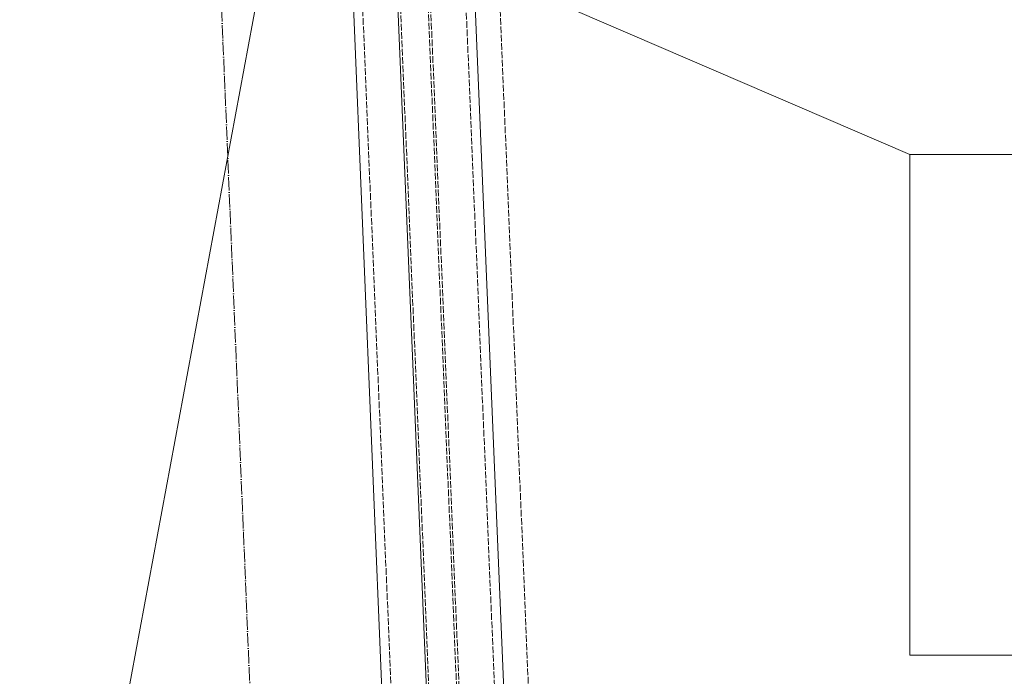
# Model space of a CAD drawing. Header units: millimetres. Extents: x -15129 to 9171, y -18789 to 5877.
# Tile 98 of 256: x -11878 to -11436, y -6772 to -6477. Entities that reach past the tile are written whole.
import ezdxf

# ---------------------------------------------------------------- set-up
doc = ezdxf.new("R2010")
doc.units = ezdxf.units.MM
doc.linetypes.add('ACAD_ISO02W100', pattern=[15, 12, -3])
doc.linetypes.add('ACAD_ISO04W100', pattern=[30, 24, -3, 0, -3])
for name, color, linetype in [('AS_Belki', 145, 'Continuous'), ('AS_DIM_ON', 7, 'Continuous'), ('AS_Sciany betonowe', 252, 'Continuous'), ('AS_Siatki', 72, 'Continuous')]:
    doc.layers.add(name, color=color, linetype=linetype)
doc.styles.get("Standard").update_dxf_attribs({"font": 'ARIALN.TTF', "width": 0.8})

msp = doc.modelspace()

# ---------------------------------------------------------------- linework, layer by layer
at = {"color": 7, "lineweight": 13}
msp.add_line((-11821.2, -6389.62), (-11478.58, -6537.29), dxfattribs=at)
msp.add_lwpolyline([(-11478.58, -6762.29), (-11076.14, -6762.29), (-11076.14, -6537.29), (-11478.58, -6537.29), (-11478.58, -6762.29)], dxfattribs=at)
at = {"layer": 'AS_Belki', "color": 145, "linetype": 'Continuous', "lineweight": 13, "ltscale": 0.25}
for p, q in [((-11623.53, -8508.61), (-11710.45, -6424.03)), ((-11588.92, -8507.16), (-11675.84, -6422.59)), ((-11730.02, -6434.86), (-11644.07, -8496.15))]:
    msp.add_line(p, q, dxfattribs=at)
at = {"layer": 'AS_Belki', "color": 84, "linetype": 'ACAD_ISO02W100', "lineweight": 13, "ltscale": 0.25}
for p, q in [((-11622.43, -8508.56), (-11709.36, -6423.99)), ((-11610, -8508.04), (-11696.92, -6423.47)), ((-11608.9, -8508), (-11695.82, -6423.42)), ((-11593.01, -8507.33), (-11679.94, -6422.76)), ((-11726.24, -6427.19), (-11639.42, -8509.27))]:
    msp.add_line(p, q, dxfattribs=at)
at = {"layer": 'AS_DIM_ON', "lineweight": 13}
msp.add_line((-11871.35, -7003.62), (-11767.76, -6445.54, 38010), dxfattribs=at)
at = {"layer": 'AS_Sciany betonowe', "color": 145, "linetype": 'ACAD_ISO02W100', "lineweight": 13, "ltscale": 0.25}
msp.add_line((-11578.58, -8487.21), (-11664.29, -6432.11), dxfattribs=at)
at = {"layer": 'AS_Siatki', "color": 20, "linetype": 'ACAD_ISO04W100', "lineweight": 13, "ltscale": 0.25}
msp.add_line((-11347.6, -17024.7), (-12017.05, -973.9), dxfattribs=at)

# ---------------------------------------------------------------- texts
at = {"layer": 'AS_DIM_ON', "lineweight": 13, "width": 0.8}
msp.add_text('2x Hilti HST3', height=125, dxfattribs=at).set_placement((-12580.99, -6751.16))

doc.saveas('drawing.dxf')
